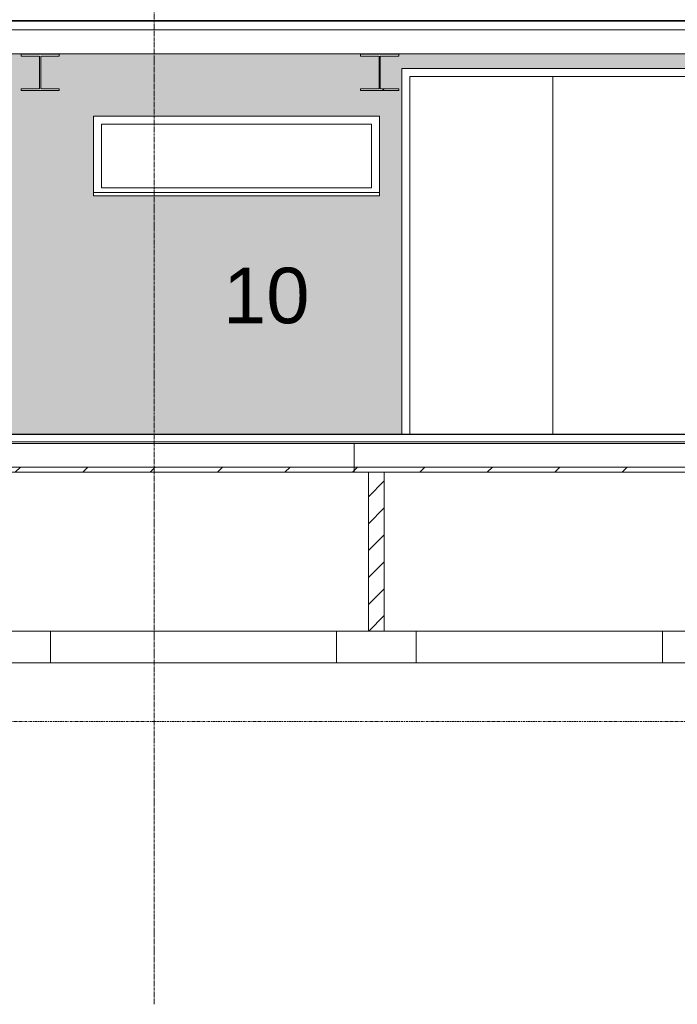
# Model space of a CAD drawing. Header units: millimetres. Extents: x 37681 to 219932, y -4585 to 8657.
# Tile 31 of 53: x 50787 to 54924, y -3589 to 2608. Entities that reach past the tile are written whole.
import ezdxf

# ---------------------------------------------------------------- set-up
doc = ezdxf.new("R2010")
doc.units = ezdxf.units.MM
doc.linetypes.add('ARC Grid Line', pattern=[22.225, 12.7, -3.175, 3.175, -3.175])
doc.linetypes.add('ARC Level Line', pattern=[32, 6, -5, 16, -5])
for name, color, linetype, lineweight in [('A--A23__Vloeren', 8, 'Continuous', 15), ('A--A2__Ruwbouw', 8, 'Continuous', 15), ('A--AR9__AlgVoorz', 1, 'Continuous', 9), ('A--L$01A__Algemeen', 7, 'Continuous', 9), ('A--L$07A__Stramien', 1, 'Continuous', 13), ('A--L21__Buitenwanden', 3, 'Continuous', 9), ('A--L22__Binnenwanden', 2, 'Continuous', 9), ('A--L23__Vloeren', 3, 'Continuous', 9), ('A--L28__Hoofddraagconstructies', 3, 'Continuous', 9), ('A--L3__Afbouw', 2, 'Continuous', 9), ('A--LD30__DetailPenMiddel', 3, 'Continuous', 9), ('A--LR9__AlgVoorz', 7, 'Continuous', 9), ('A--TR9__AlgVoorz', 1, 'Continuous', 13), ('AutoCAD onderlegger RVB 1e_dwg', 8, 'Continuous', 9), ('AutoCAD onderlegger RVB bg_dwg', 8, 'Continuous', 9), ('X-L0_C_projectielijn', 55, 'Continuous', 9), ('X-L21_C_buitenwanden', 10, 'Continuous', 30), ('X-L22_C_binnenwand', 250, 'Continuous', 15), ('X-L31_C_buitenwandopening', 1, 'Continuous', 9), ('X-L32_C_binnenwandopeningen', 3, 'Continuous', 9)]:
    doc.layers.add(name, color=color, linetype=linetype, lineweight=lineweight)
doc.styles.add('Arial_1', font='arial.ttf', dxfattribs={"height": 350})
pattern_1 = [(45, (48887.76, 2980), (-212.132, 212.132), [])]

# ---------------------------------------------------------------- blocks, each defined once
blk = doc.blocks.new('AutoCAD onderlegger RVB bg_dwg_DVDVB_32_-S-_DraairichtingEnkel-1436016-A')
at = {"layer": 'X-L32_C_binnenwandopeningen'}
blk.add_line((54472.5, 0), (53520.4, 0), dxfattribs=at)
blk = doc.blocks.new('AutoCAD onderlegger RVB bg_dwg_DVDVB_32_-S-_DraairichtingEnkel-1436017-A')
at = {"layer": 'X-L32_C_binnenwandopeningen'}
blk.add_line((53520.4, 0), (54472.5, 0), dxfattribs=at)
blk = doc.blocks.new('AutoCAD onderlegger RVB bg_dwg_DVDVB_32_-S-_Deur-1436347-A')
at = {"layer": 'X-L32_C_binnenwandopeningen'}
for p, q in [((52950.4, 0), (53110.4, 0)), ((53110.4, 0), (52950.4, 0)), ((52950.4, 0), (53110.4, 0)), ((52950.4, 0), (53110.4, 0))]:
    blk.add_line(p, q, dxfattribs=at)
blk = doc.blocks.new('AutoCAD onderlegger RVB bg_dwg_DVDVB_32_-S-_DraairichtingEnkel-1436447-A')
at = {"layer": 'X-L32_C_binnenwandopeningen'}
blk.add_line((53030.4, 0), (52130.5, 0), dxfattribs=at)
blk.add_line((53030.4, 0), (52130.5, 0), dxfattribs=at)
blk = doc.blocks.new('AutoCAD onderlegger RVB bg_dwg_DVDVB_32_-S-_DraairichtingEnkel-1436448-A')
at = {"layer": 'X-L32_C_binnenwandopeningen'}
for p, q in [((52130.5, 0), (53030.4, 0)), ((53030.4, 0), (52130.5, 0))]:
    blk.add_line(p, q, dxfattribs=at)
blk = doc.blocks.new('AutoCAD onderlegger RVB bg_dwg_DVDVB_32_-S-_DraairichtingEnkel-1436470-A')
at = {"layer": 'X-L32_C_binnenwandopeningen'}
for p, q in [((52130.5, 0), (53030.4, 0)), ((53030.4, 0), (52130.5, 0))]:
    blk.add_line(p, q, dxfattribs=at)
blk = doc.blocks.new('AutoCAD onderlegger RVB bg_dwg_DVDVB_32_-S-_DraairichtingEnkel-1436601-A')
at = {"layer": 'X-L32_C_binnenwandopeningen'}
blk.add_line((53030.4, 0), (52130.5, 0), dxfattribs=at)
blk.add_line((53030.4, 0), (52130.5, 0), dxfattribs=at)
blk = doc.blocks.new('AutoCAD onderlegger RVB bg_dwg_DVDVB_32_-S-_DoorgangRuimte-1436616-A')
at = {"layer": 'X-L32_C_binnenwandopeningen'}
for p, q in [((53312.5, 0), (54847.4, 0)), ((54847.4, 0), (53312.5, 0))]:
    blk.add_line(p, q, dxfattribs=at)
blk = doc.blocks.new('AutoCAD onderlegger RVB bg_dwg_DVDVB_32_-S-_DraairichtingEnkel-1436651-A')
at = {"layer": 'X-L32_C_binnenwandopeningen'}
blk.add_line((53030.4, 0), (52130.5, 0), dxfattribs=at)
blk.add_line((53030.4, 0), (52130.5, 0), dxfattribs=at)
blk = doc.blocks.new('AutoCAD onderlegger RVB bg_dwg_DVDVB_32_-S-_Raam-1436825-A')
at = {"layer": 'X-L32_C_binnenwandopeningen', "color": 1}
blk.add_line((53434.4, 0), (53764.4, 0), dxfattribs=at)
blk.add_line((53434.4, 0), (53764.4, 0), dxfattribs=at)
at = {"layer": 'X-L32_C_binnenwandopeningen'}
for p, q in [((53764.4, 0), (53434.4, 0)), ((53434.4, 0), (53764.4, 0))]:
    blk.add_line(p, q, dxfattribs=at)
blk = doc.blocks.new('AutoCAD onderlegger RVB bg_dwg_DVDVB_32_-S-_Raam-1436826-A')
at = {"layer": 'X-L32_C_binnenwandopeningen', "color": 1}
blk.add_line((53434.4, 0), (53764.4, 0), dxfattribs=at)
blk.add_line((53434.4, 0), (53764.4, 0), dxfattribs=at)
at = {"layer": 'X-L32_C_binnenwandopeningen'}
for p, q in [((53764.4, 0), (53434.4, 0)), ((53434.4, 0), (53764.4, 0))]:
    blk.add_line(p, q, dxfattribs=at)
blk = doc.blocks.new('AutoCAD onderlegger RVB bg_dwg_DVDVB_32_-S-_Raam-1436827-A')
at = {"layer": 'X-L32_C_binnenwandopeningen', "color": 1}
blk.add_line((53434.4, 0), (53764.4, 0), dxfattribs=at)
blk.add_line((53434.4, 0), (53764.4, 0), dxfattribs=at)
at = {"layer": 'X-L32_C_binnenwandopeningen'}
for p, q in [((53764.4, 0), (53434.4, 0)), ((53434.4, 0), (53764.4, 0))]:
    blk.add_line(p, q, dxfattribs=at)
blk = doc.blocks.new('AutoCAD onderlegger RVB bg_dwg_DVDVB_32_-S-_Raam-1436828-A')
at = {"layer": 'X-L32_C_binnenwandopeningen', "color": 1}
for p, q in [((53769.7, 0), (53792.8, 0)), ((55775.5, 0), (53781.3, 0)), ((55763.9, 0), (55787, 0))]:
    blk.add_line(p, q, dxfattribs=at)
at = {"layer": 'X-L32_C_binnenwandopeningen', "flags": 128}
blk.add_lwpolyline([(55787, 0), (53792.8, 0), (53769.7, 0), (55763.9, 0)], close=True, dxfattribs=at)
blk = doc.blocks.new('AutoCAD onderlegger RVB bg_dwg_DVDVB_32_-S-_Raam-1436829-A')
at = {"layer": 'X-L32_C_binnenwandopeningen', "color": 1}
blk.add_line((53434.4, 0), (53764.4, 0), dxfattribs=at)
blk.add_line((53434.4, 0), (53764.4, 0), dxfattribs=at)
at = {"layer": 'X-L32_C_binnenwandopeningen'}
for p, q in [((53764.4, 0), (53434.4, 0)), ((53434.4, 0), (53764.4, 0))]:
    blk.add_line(p, q, dxfattribs=at)
blk = doc.blocks.new('AutoCAD onderlegger RVB bg_dwg_DVDVB_32_-S-_Raam-1436830-A')
at = {"layer": 'X-L32_C_binnenwandopeningen', "color": 1}
blk.add_line((53434.4, 0), (53764.4, 0), dxfattribs=at)
blk.add_line((53434.4, 0), (53764.4, 0), dxfattribs=at)
at = {"layer": 'X-L32_C_binnenwandopeningen'}
for p, q in [((53764.4, 0), (53434.4, 0)), ((53434.4, 0), (53764.4, 0))]:
    blk.add_line(p, q, dxfattribs=at)
blk = doc.blocks.new('AutoCAD onderlegger RVB bg_dwg_DVDVB_32_-S-_Raam-1436831-A')
at = {"layer": 'X-L32_C_binnenwandopeningen', "color": 1}
blk.add_line((53434.4, 0), (53764.4, 0), dxfattribs=at)
blk.add_line((53434.4, 0), (53764.4, 0), dxfattribs=at)
at = {"layer": 'X-L32_C_binnenwandopeningen'}
for p, q in [((53764.4, 0), (53434.4, 0)), ((53434.4, 0), (53764.4, 0))]:
    blk.add_line(p, q, dxfattribs=at)
blk = doc.blocks.new('AutoCAD onderlegger RVB bg_dwg_DVDVB_32_-S-_Raam-1436834-A')
at = {"layer": 'X-L32_C_binnenwandopeningen', "color": 1}
blk.add_line((53434.4, 0), (53764.4, 0), dxfattribs=at)
blk.add_line((53434.4, 0), (53764.4, 0), dxfattribs=at)
at = {"layer": 'X-L32_C_binnenwandopeningen'}
for p, q in [((53764.4, 0), (53434.4, 0)), ((53434.4, 0), (53764.4, 0))]:
    blk.add_line(p, q, dxfattribs=at)
blk = doc.blocks.new('AutoCAD onderlegger RVB bg_dwg_DVDVB_32_-S-_Raam-1436840-A')
at = {"layer": 'X-L32_C_binnenwandopeningen', "color": 1}
blk.add_line((53434.4, 0), (53764.4, 0), dxfattribs=at)
blk.add_line((53434.4, 0), (53764.4, 0), dxfattribs=at)
at = {"layer": 'X-L32_C_binnenwandopeningen'}
for p, q in [((53764.4, 0), (53434.4, 0)), ((53434.4, 0), (53764.4, 0))]:
    blk.add_line(p, q, dxfattribs=at)
blk = doc.blocks.new('AutoCAD onderlegger RVB bg_dwg_DVDVB_32_-S-_Raam-1436863-A')
at = {"layer": 'X-L32_C_binnenwandopeningen', "color": 1}
blk.add_line((54893.4, 0), (54472.5, 0), dxfattribs=at)
at = {"layer": 'X-L32_C_binnenwandopeningen'}
for p, q in [((54893.4, 0), (54472.5, 0)), ((54472.5, 0), (54893.4, 0))]:
    blk.add_line(p, q, dxfattribs=at)
blk = doc.blocks.new('AutoCAD onderlegger RVB bg_dwg_DVDVB_32_-S-_Raam-1436864-A')
at = {"layer": 'X-L32_C_binnenwandopeningen', "color": 1}
blk.add_line((53099.5, 0), (53520.4, 0), dxfattribs=at)
at = {"layer": 'X-L32_C_binnenwandopeningen'}
for p, q in [((53099.5, 0), (53520.4, 0)), ((53520.4, 0), (53099.5, 0))]:
    blk.add_line(p, q, dxfattribs=at)
blk = doc.blocks.new('AutoCAD onderlegger RVB bg_dwg_DVDVB_32_-S-_Deur-1436930-A')
at = {"layer": 'X-L32_C_binnenwandopeningen'}
for p, q in [((54472.5, 0), (53520.4, 0)), ((53520.4, 0), (54472.5, 0)), ((54472.5, 0), (53520.4, 0))]:
    blk.add_line(p, q, dxfattribs=at)
blk = doc.blocks.new('AutoCAD onderlegger RVB bg_dwg_DVDVB_32_-S-_Deur-1437072-A')
at = {"layer": 'X-L32_C_binnenwandopeningen'}
for p, q in [((53110.4, 0), (52950.4, 0)), ((52950.4, 0), (53110.4, 0)), ((53110.4, 0), (52950.4, 0)), ((53110.4, 0), (52950.4, 0))]:
    blk.add_line(p, q, dxfattribs=at)
blk = doc.blocks.new('AutoCAD onderlegger RVB bg_dwg_DVDVB_32_-S-_Deur-1437073-A')
at = {"layer": 'X-L32_C_binnenwandopeningen'}
for p, q in [((53110.4, 0), (52950.4, 0)), ((52950.4, 0), (53110.4, 0)), ((53110.4, 0), (52950.4, 0)), ((53110.4, 0), (52950.4, 0))]:
    blk.add_line(p, q, dxfattribs=at)
blk = doc.blocks.new('AutoCAD onderlegger RVB bg_dwg_DVDVB_32_-S-_Deur-1437074-A')
at = {"layer": 'X-L32_C_binnenwandopeningen'}
for p, q in [((53110.4, 0), (52950.4, 0)), ((52950.4, 0), (53110.4, 0)), ((53110.4, 0), (52950.4, 0)), ((53110.4, 0), (52950.4, 0))]:
    blk.add_line(p, q, dxfattribs=at)
blk = doc.blocks.new('AutoCAD onderlegger RVB bg_dwg_DVDVB_32_-S-_Deur-1437127-A')
at = {"layer": 'X-L32_C_binnenwandopeningen'}
for p, q in [((52950.4, 0), (53110.4, 0)), ((53110.4, 0), (52950.4, 0)), ((52950.4, 0), (53110.4, 0)), ((52950.4, 0), (53110.4, 0))]:
    blk.add_line(p, q, dxfattribs=at)
blk = doc.blocks.new('AutoCAD onderlegger RVB bg_dwg-1435877-A')
at = {"layer": 'X-L21_C_buitenwanden'}
for p, q in [((47054.4, 0), (53734.4, 0)), ((53734.4, 0), (59453.2, 0))]:
    blk.add_line(p, q, dxfattribs=at)
at = {"layer": 'X-L22_C_binnenwand'}
for p, q in [((52980.4, 0), (44170.4, 0)), ((53464.4, 0), (46739.4, 0)), ((46739.4, 0), (53464.4, 0)), ((53464.4, 0), (46739.4, 0)), ((46739.4, 0), (53464.4, 0)), ((46739.4, 0), (53464.4, 0)), ((46739.4, 0), (53464.4, 0)), ((46739.4, 0), (53464.4, 0)), ((53464.4, 0), (46739.4, 0)), ((53464.4, 0), (46739.4, 0)), ((53464.4, 0), (46739.4, 0)), ((59453.2, 0), (46800.4, 0)), ((46800.4, 0), (53734.4, 0)), ((48239.4, 0), (52980.4, 0)), ((52980.4, 0), (48239.4, 0)), ((52980.4, 0), (48240.4, 0)), ((48240.4, 0), (51240.4, 0)), ((51240.4, 0), (48240.4, 0)), ((48240.4, 0), (52980.4, 0)), ((48614.4, 0), (53464.4, 0)), ((53464.4, 0), (48614.4, 0)), ((48614.4, 0), (53464.4, 0)), ((53464.4, 0), (48614.4, 0)), ((53464.4, 0), (48614.4, 0)), ((53464.4, 0), (48614.4, 0)), ((53464.4, 0), (48614.4, 0)), ((48614.4, 0), (53464.4, 0)), ((48614.4, 0), (53464.4, 0)), ((48614.4, 0), (53464.4, 0)), ((49520.4, 0), (53080.4, 0)), ((50742.4, 0), (52980.4, 0)), ((50842.4, 0), (52980.4, 0)), ((52980.4, 0), (50842.4, 0)), ((52980.4, 0), (50842.4, 0)), ((50842.4, 0), (52980.4, 0)), ((53080.4, 0), (55080.4, 0)), ((55080.4, 0), (53080.4, 0)), ((53080.4, 0), (55000.4, 0)), ((53734.4, 0), (59453.2, 0))]:
    blk.add_line(p, q, dxfattribs=at)
for name in ['AutoCAD onderlegger RVB bg_dwg_DVDVB_32_-S-_DraairichtingEnkel-1436447-A', 'AutoCAD onderlegger RVB bg_dwg_DVDVB_32_-S-_DraairichtingEnkel-1436448-A', 'AutoCAD onderlegger RVB bg_dwg_DVDVB_32_-S-_DraairichtingEnkel-1436470-A', 'AutoCAD onderlegger RVB bg_dwg_DVDVB_32_-S-_DraairichtingEnkel-1436601-A', 'AutoCAD onderlegger RVB bg_dwg_DVDVB_32_-S-_DraairichtingEnkel-1436651-A', 'AutoCAD onderlegger RVB bg_dwg_DVDVB_32_-S-_Deur-1436347-A', 'AutoCAD onderlegger RVB bg_dwg_DVDVB_32_-S-_Deur-1437072-A', 'AutoCAD onderlegger RVB bg_dwg_DVDVB_32_-S-_Deur-1437073-A', 'AutoCAD onderlegger RVB bg_dwg_DVDVB_32_-S-_Deur-1437074-A', 'AutoCAD onderlegger RVB bg_dwg_DVDVB_32_-S-_Deur-1437127-A', 'AutoCAD onderlegger RVB bg_dwg_DVDVB_32_-S-_Raam-1436864-A', 'AutoCAD onderlegger RVB bg_dwg_DVDVB_32_-S-_DoorgangRuimte-1436616-A', 'AutoCAD onderlegger RVB bg_dwg_DVDVB_32_-S-_Raam-1436825-A', 'AutoCAD onderlegger RVB bg_dwg_DVDVB_32_-S-_Raam-1436826-A', 'AutoCAD onderlegger RVB bg_dwg_DVDVB_32_-S-_Raam-1436827-A', 'AutoCAD onderlegger RVB bg_dwg_DVDVB_32_-S-_Raam-1436829-A', 'AutoCAD onderlegger RVB bg_dwg_DVDVB_32_-S-_Raam-1436830-A', 'AutoCAD onderlegger RVB bg_dwg_DVDVB_32_-S-_Raam-1436831-A', 'AutoCAD onderlegger RVB bg_dwg_DVDVB_32_-S-_Raam-1436834-A', 'AutoCAD onderlegger RVB bg_dwg_DVDVB_32_-S-_Raam-1436840-A', 'AutoCAD onderlegger RVB bg_dwg_DVDVB_32_-S-_DraairichtingEnkel-1436016-A', 'AutoCAD onderlegger RVB bg_dwg_DVDVB_32_-S-_DraairichtingEnkel-1436017-A', 'AutoCAD onderlegger RVB bg_dwg_DVDVB_32_-S-_Deur-1436930-A', 'AutoCAD onderlegger RVB bg_dwg_DVDVB_32_-S-_Raam-1436828-A', 'AutoCAD onderlegger RVB bg_dwg_DVDVB_32_-S-_Raam-1436863-A']:
    blk.add_blockref(name, (0, 0))
blk = doc.blocks.new('AutoCAD onderlegger RVB 1e_dwg_DVDVB_32_-S-_Raam-1528674-A')
at = {"layer": 'X-L32_C_binnenwandopeningen', "color": 1}
blk.add_line((53434.4, 2600), (53764.4, 2600), dxfattribs=at)
blk.add_line((53434.4, 2600), (53764.4, 2600), dxfattribs=at)
at = {"layer": 'X-L32_C_binnenwandopeningen'}
for p, q in [((53764.4, 2600), (53434.4, 2600)), ((53434.4, 2600), (53764.4, 2600))]:
    blk.add_line(p, q, dxfattribs=at)
blk = doc.blocks.new('AutoCAD onderlegger RVB 1e_dwg_DVDVB_32_-S-_Raam-1528698-A')
at = {"layer": 'X-L32_C_binnenwandopeningen', "color": 1}
blk.add_line((53434.4, 2600), (53764.4, 2600), dxfattribs=at)
blk.add_line((53434.4, 2600), (53764.4, 2600), dxfattribs=at)
at = {"layer": 'X-L32_C_binnenwandopeningen'}
for p, q in [((53764.4, 2600), (53434.4, 2600)), ((53434.4, 2600), (53764.4, 2600))]:
    blk.add_line(p, q, dxfattribs=at)
blk = doc.blocks.new('AutoCAD onderlegger RVB 1e_dwg_DVDVB_32_-S-_Raam-1528723-A')
at = {"layer": 'X-L32_C_binnenwandopeningen', "color": 1}
blk.add_line((53434.4, 2600), (53764.4, 2600), dxfattribs=at)
blk.add_line((53434.4, 2600), (53764.4, 2600), dxfattribs=at)
at = {"layer": 'X-L32_C_binnenwandopeningen'}
for p, q in [((53764.4, 2600), (53434.4, 2600)), ((53434.4, 2600), (53764.4, 2600))]:
    blk.add_line(p, q, dxfattribs=at)
blk = doc.blocks.new('AutoCAD onderlegger RVB 1e_dwg_DVDVB_32_-S-_Raam-1528741-A')
at = {"layer": 'X-L32_C_binnenwandopeningen', "color": 1}
blk.add_line((53434.4, 2600), (53764.4, 2600), dxfattribs=at)
blk.add_line((53434.4, 2600), (53764.4, 2600), dxfattribs=at)
at = {"layer": 'X-L32_C_binnenwandopeningen'}
for p, q in [((53764.4, 2600), (53434.4, 2600)), ((53434.4, 2600), (53764.4, 2600))]:
    blk.add_line(p, q, dxfattribs=at)
blk = doc.blocks.new('AutoCAD onderlegger RVB 1e_dwg_DVDVB_32_-S-_Raam-1528742-A')
at = {"layer": 'X-L32_C_binnenwandopeningen', "color": 1}
blk.add_line((53434.4, 2600), (53764.4, 2600), dxfattribs=at)
blk.add_line((53434.4, 2600), (53764.4, 2600), dxfattribs=at)
at = {"layer": 'X-L32_C_binnenwandopeningen'}
for p, q in [((53764.4, 2600), (53434.4, 2600)), ((53434.4, 2600), (53764.4, 2600))]:
    blk.add_line(p, q, dxfattribs=at)
blk = doc.blocks.new('AutoCAD onderlegger RVB 1e_dwg_DVDVB_32_-S-_Raam-1528743-A')
at = {"layer": 'X-L32_C_binnenwandopeningen', "color": 1}
blk.add_line((53434.4, 2600), (53764.4, 2600), dxfattribs=at)
blk.add_line((53434.4, 2600), (53764.4, 2600), dxfattribs=at)
at = {"layer": 'X-L32_C_binnenwandopeningen'}
for p, q in [((53764.4, 2600), (53434.4, 2600)), ((53434.4, 2600), (53764.4, 2600))]:
    blk.add_line(p, q, dxfattribs=at)
blk = doc.blocks.new('AutoCAD onderlegger RVB 1e_dwg_DVDVB_32_-S-_Raam-1528744-A')
at = {"layer": 'X-L32_C_binnenwandopeningen', "color": 1}
blk.add_line((53434.4, 2600), (53764.4, 2600), dxfattribs=at)
blk.add_line((53434.4, 2600), (53764.4, 2600), dxfattribs=at)
at = {"layer": 'X-L32_C_binnenwandopeningen'}
for p, q in [((53764.4, 2600), (53434.4, 2600)), ((53434.4, 2600), (53764.4, 2600))]:
    blk.add_line(p, q, dxfattribs=at)
blk = doc.blocks.new('AutoCAD onderlegger RVB 1e_dwg_DVDVB_32_-S-_Raam-1528745-A')
at = {"layer": 'X-L32_C_binnenwandopeningen', "color": 1}
blk.add_line((53434.4, 2600), (53764.4, 2600), dxfattribs=at)
blk.add_line((53434.4, 2600), (53764.4, 2600), dxfattribs=at)
at = {"layer": 'X-L32_C_binnenwandopeningen'}
for p, q in [((53764.4, 2600), (53434.4, 2600)), ((53434.4, 2600), (53764.4, 2600))]:
    blk.add_line(p, q, dxfattribs=at)
blk = doc.blocks.new('AutoCAD onderlegger RVB 1e_dwg_DVDVB_32_-S-_DoorgangBouwlaag-1528950-A')
at = {"layer": 'X-L31_C_buitenwandopening'}
for p, q in [((53734.4, 2600), (59453.2, 2600)), ((59453.2, 2600), (53734.4, 2600))]:
    blk.add_line(p, q, dxfattribs=at)
blk = doc.blocks.new('AutoCAD onderlegger RVB 1e_dwg_DVDVB_32_-S-_DoorgangBouwlaag-1528953-A')
at = {"layer": 'X-L31_C_buitenwandopening'}
for p, q in [((53771.4, 2600), (53687.4, 2600)), ((53687.4, 2600), (53771.4, 2600))]:
    blk.add_line(p, q, dxfattribs=at)
at = {"layer": 'X-L31_C_buitenwandopening', "color": 10, "lineweight": 30}
blk.add_line((53694.4, 2600), (53764.4, 2600), dxfattribs=at)
blk.add_line((53694.4, 2600), (53764.4, 2600), dxfattribs=at)
blk = doc.blocks.new('AutoCAD onderlegger RVB 1e_dwg-1528541-A')
at = {"layer": 'X-L0_C_projectielijn'}
blk.add_line((59453.2, 2600), (53734.4, 2600), dxfattribs=at)
at = {"layer": 'X-L21_C_buitenwanden'}
for p, q in [((53724.4, 2600), (42293.4, 2600)), ((43909.7, 2600), (54853.4, 2600)), ((47054.4, 2600), (53734.4, 2600)), ((59399.4, 2600), (53724.4, 2600)), ((53734.4, 2600), (59453.2, 2600)), ((54853.4, 2600), (59399.4, 2600))]:
    blk.add_line(p, q, dxfattribs=at)
at = {"layer": 'X-L22_C_binnenwand'}
for p, q in [((44170.4, 2600), (55180.4, 2600)), ((59040.4, 2600), (44261.4, 2600)), ((46739.4, 2600), (53464.4, 2600)), ((53464.4, 2600), (46739.4, 2600)), ((46739.4, 2600), (53464.4, 2600)), ((46739.4, 2600), (53464.4, 2600)), ((53464.4, 2600), (46739.4, 2600)), ((46739.4, 2600), (53464.4, 2600)), ((53464.4, 2600), (46739.4, 2600)), ((53464.4, 2600), (46739.4, 2600)), ((53464.4, 2600), (46739.4, 2600)), ((46739.4, 2600), (53464.4, 2600)), ((53464.4, 2600), (48614.4, 2600)), ((48614.4, 2600), (53464.4, 2600)), ((53464.4, 2600), (48614.4, 2600)), ((53464.4, 2600), (48614.4, 2600)), ((48614.4, 2600), (53464.4, 2600)), ((48614.4, 2600), (53464.4, 2600)), ((48614.4, 2600), (53464.4, 2600)), ((48614.4, 2600), (53464.4, 2600)), ((53464.4, 2600), (48614.4, 2600)), ((53464.4, 2600), (48914.4, 2600))]:
    blk.add_line(p, q, dxfattribs=at)
for name in ['AutoCAD onderlegger RVB 1e_dwg_DVDVB_32_-S-_Raam-1528674-A', 'AutoCAD onderlegger RVB 1e_dwg_DVDVB_32_-S-_Raam-1528698-A', 'AutoCAD onderlegger RVB 1e_dwg_DVDVB_32_-S-_Raam-1528723-A', 'AutoCAD onderlegger RVB 1e_dwg_DVDVB_32_-S-_Raam-1528741-A', 'AutoCAD onderlegger RVB 1e_dwg_DVDVB_32_-S-_Raam-1528742-A', 'AutoCAD onderlegger RVB 1e_dwg_DVDVB_32_-S-_Raam-1528743-A', 'AutoCAD onderlegger RVB 1e_dwg_DVDVB_32_-S-_Raam-1528744-A', 'AutoCAD onderlegger RVB 1e_dwg_DVDVB_32_-S-_Raam-1528745-A', 'AutoCAD onderlegger RVB 1e_dwg_DVDVB_32_-S-_DoorgangBouwlaag-1528953-A', 'AutoCAD onderlegger RVB 1e_dwg_DVDVB_32_-S-_DoorgangBouwlaag-1528950-A']:
    blk.add_blockref(name, (0, 0))
blk = doc.blocks.new('31_DO_WB_vo deur dubbel - vo-1920199-A')
at = {"layer": 'A--L3__Afbouw'}
for p, q in [((53241.4, 0), (53241.4, 2250)), ((53241.4, 2250), (55041.4, 2250)), ((54141.4, 2250), (54141.4, 0)), ((54141.4, 0), (54141.4, 2250)), ((55041.4, 2250), (55041.4, 0))]:
    blk.add_line(p, q, dxfattribs=at)
blk = doc.blocks.new('28_SFO_staal_balk_HEA - HEA 240-1765794-A')
at = {"layer": 'A--L28__Hoofddraagconstructies'}
for p, q in [((51036, 2391), (50796, 2391)), ((50796, 2391), (50796, 2379)), ((50796, 2379), (50912.2, 2379)), ((50912.2, 2379), (50912.2, 2173)), ((50919.7, 2173), (50919.7, 2379)), ((50919.7, 2379), (51036, 2379)), ((51036, 2379), (51036, 2391)), ((50912.2, 2173), (50796, 2173)), ((50796, 2173), (50796, 2161)), ((51036, 2173), (50919.7, 2173)), ((51036, 2161), (51036, 2173)), ((50796, 2161), (51036, 2161))]:
    blk.add_line(p, q, dxfattribs=at)
blk = doc.blocks.new('28_SFO_staal_balk_HEA - HEA 240-V2-A')
at = {"layer": 'A--L28__Hoofddraagconstructies'}
h = blk.add_hatch(dxfattribs=at)
h.set_pattern_fill('FP_6', color=256, style=0, pattern_type=2)
h.set_pattern_definition([(45, (48887.76, 2980), (-500, 500), []), (45, (49057.76, 2980), (-500, 500), []), (45, (49067.76, 2980), (-500, 500), []), (45, (49077.76, 2980), (-500, 500), []), (45, (49087.76, 2980), (-500, 500), []), (45, (49097.76, 2980), (-500, 500), []), (45, (49107.76, 2980), (-500, 500), []), (45, (49117.76, 2980), (-500, 500), [])])
h.paths.add_polyline_path([(53167, 2161), (53171.4, 2161), (53171.4, 2173), (53055.2, 2173), (53055.2, 2379), (53171.4, 2379), (53171.4, 2391), (52931.4, 2390.3), (52931.4, 2379), (53047.7, 2379), (53047.7, 2173), (52931.4, 2173), (52931.4, 2161), (53126.3, 2161)])
for p, q in [((53171.4, 2391), (52931.4, 2391)), ((52931.4, 2391), (52931.4, 2379)), ((52931.4, 2379), (53047.7, 2379)), ((53047.7, 2379), (53047.7, 2173)), ((53055.2, 2173), (53055.2, 2379)), ((53055.2, 2379), (53171.4, 2379)), ((53171.4, 2379), (53171.4, 2391)), ((53047.7, 2173), (52931.4, 2173)), ((52931.4, 2173), (52931.4, 2161)), ((53171.4, 2173), (53055.2, 2173)), ((53171.4, 2161), (53171.4, 2173)), ((52931.4, 2161), (53171.4, 2161))]:
    blk.add_line(p, q, dxfattribs=at)
blk = doc.blocks.new('31_WI_WB_fixed glass - Ontwerpraam-2070651-A')
at = {"layer": 'A--L3__Afbouw'}
for p, q in [((51300.8, 1550), (51300.8, 1950)), ((51300.8, 1950), (53000.8, 1950)), ((53000.8, 1550), (53000.8, 1950)), ((53000.8, 1550), (51300.8, 1550)), ((51250.8, 1500), (51250.8, 1520)), ((53050.8, 1520), (51250.8, 1520)), ((51250.8, 1500), (53050.8, 1500)), ((53050.8, 1520), (53050.8, 1500))]:
    blk.add_line(p, q, dxfattribs=at)

msp = doc.modelspace()

# ---------------------------------------------------------------- hatches: boundary and pattern name
at = {"layer": 'A--A23__Vloeren', "lineweight": 9}
h = msp.add_hatch(dxfattribs=at)
h.set_pattern_fill('FP_1', color=256, style=0, pattern_type=2)
h.set_pattern_definition(pattern_1)
h.paths.add_polyline_path([(50873.3, -240), (52890.4, -240), (52890.4, -208), (50558.4, -208), (50558.4, -240), (50780.4, -240)])
h = msp.add_hatch(dxfattribs=at)
h.set_pattern_fill('FP_1', color=256, style=0, pattern_type=2)
h.set_pattern_definition(pattern_1)
h.paths.add_polyline_path([(55221.4, -240), (55221.4, -208), (52890.4, -208), (52890.4, -240), (55163.2, -240)])
at = {"layer": 'A--A2__Ruwbouw', "lineweight": 9}
h = msp.add_hatch(dxfattribs=at)
h.set_pattern_fill('FP_3', color=256, angle=225, style=0, pattern_type=2)
h.set_pattern_definition([(45, (48887.76, 2980), (-84.8528, 84.8528), [])])
h.paths.add_polyline_path([(53080.4, -1240), (53080.4, -240), (52980.4, -240), (52980.4, -1240)])
at = {"layer": 'A--AR9__AlgVoorz'}
h = msp.add_hatch(color=7, dxfattribs=at)
h.paths.add_polyline_path([(49702.4, 0), (53191.4, 0), (53191.4, 2300), (55091.4, 2300), (55091.4, 2393), (49702.4, 2393), (49702.4, 159.4)])
h.paths.add_polyline_path([(53050.8, 1500), (51250.8, 1500), (51250.8, 2000), (53050.8, 2000), (53050.8, 1520)])
h.paths.add_polyline_path([(49835.5, 1500), (49835.5, 2000), (50653.2, 2000), (50653.2, 1500)])
h.paths.add_polyline_path([(51036, 2161), (50796, 2161), (50796, 2173), (50912.2, 2173.8), (50912.2, 2379), (50796, 2379), (50796, 2391), (51036, 2391), (51036, 2379), (50919.7, 2379), (50919.7, 2173), (51036, 2173)])
h.paths.add_polyline_path([(53167, 2161), (52931.4, 2161), (52931.4, 2173), (53047.7, 2173.8), (53047.7, 2379), (52931.4, 2379), (52931.4, 2391), (53171.4, 2391), (53171.4, 2379), (53055.2, 2379), (53055.2, 2173), (53171.4, 2173), (53171.4, 2161)])

# ---------------------------------------------------------------- linework, layer by layer
at = {"layer": 'A--L$01A__Algemeen', "linetype": 'ARC Level Line', "lineweight": 13}
for p, q in [((39735.9, 2600), (62011, 2600)), ((39735.9, 0), (62011, 0)), ((62011, -1810), (40122, -1810))]:
    msp.add_line(p, q, dxfattribs=at)
at = {"layer": 'A--L$07A__Stramien', "linetype": 'ARC Grid Line'}
msp.add_line((51632.9, -3588.7), (51632.9, 7521.1), dxfattribs=at)
at = {"layer": 'A--L21__Buitenwanden'}
for p, q in [((53191.4, 0), (53191.4, 2300)), ((53191.4, 2300), (55091.4, 2300)), ((51250.8, 2000), (53050.8, 2000)), ((51250.8, 1520), (51250.8, 2000)), ((53050.8, 2000), (53050.8, 1520))]:
    msp.add_line(p, q, dxfattribs=at)
at = {"layer": 'A--L21__Buitenwanden', "lineweight": 15}
for p, q in [((54830.4, -1240), (54830.4, -1440)), ((55430.4, -1240), (54830.4, -1240)), ((54830.4, -1440), (55430.4, -1440))]:
    msp.add_line(p, q, dxfattribs=at)
at = {"layer": 'A--L22__Binnenwanden', "lineweight": 15}
for p, q in [((53080.4, -240), (52980.4, -240)), ((52980.4, -240), (52980.4, -1240)), ((53080.4, -1240), (53080.4, -240)), ((50980.4, -1240), (50480.4, -1240)), ((50980.4, -1440), (50980.4, -1240)), ((52780.4, -1240), (52780.4, -1440)), ((53280.4, -1240), (52780.4, -1240)), ((53280.4, -1440), (53280.4, -1240)), ((50480.4, -1440), (50980.4, -1440)), ((52780.4, -1440), (53280.4, -1440))]:
    msp.add_line(p, q, dxfattribs=at)
at = {"layer": 'A--L22__Binnenwanden'}
for p, q in [((52780.4, -1240), (50980.4, -1240)), ((54830.4, -1240), (53280.4, -1240)), ((50980.4, -1440), (52780.4, -1440)), ((53280.4, -1440), (54830.4, -1440))]:
    msp.add_line(p, q, dxfattribs=at)
at = {"layer": 'A--L23__Vloeren', "lineweight": 15}
for p, q in [((59131.4, 2543), (44261.4, 2543)), ((49702.4, 2393), (55091.4, 2393)), ((55091.4, 0), (49702.4, 0)), ((55221.4, -60), (44156.4, -60)), ((49702.4, -50), (55091.4, -50)), ((52890.4, -240), (52890.4, -60)), ((55221.4, -208), (44156.4, -208)), ((44261.4, -240), (55221.4, -240))]:
    msp.add_line(p, q, dxfattribs=at)
at = {"layer": 'A--LD30__DetailPenMiddel'}
msp.add_line((44261.4, 2600), (59131.4, 2600), dxfattribs=at)
at = {"layer": 'A--LR9__AlgVoorz', "flags": 128}
for points in [[(55271.4, 2600), (59040.4, 2600), (44170.4, 2600), (44263, 2600), (48073.4, 2600), (48379.5, 2600), (52968.4, 2600), (53274.5, 2600), (55042.7, 2600), (55271.4, 2600)], [(49702.4, 0), (53121.4, 0), (53274.5, 0), (55066.4, 0), (55219.4, 0), (59131.4, 0), (55091.4, 0), (49702.4, 0)]]:
    msp.add_lwpolyline(points, close=True, dxfattribs=at)

# ---------------------------------------------------------------- block references
at = {"layer": 'A--L28__Hoofddraagconstructies'}
for name in ['28_SFO_staal_balk_HEA - HEA 240-1765794-A', '28_SFO_staal_balk_HEA - HEA 240-V2-A']:
    msp.add_blockref(name, (0, 0), dxfattribs=at)
at = {"layer": 'A--L3__Afbouw'}
for name in ['31_DO_WB_vo deur dubbel - vo-1920199-A', '31_WI_WB_fixed glass - Ontwerpraam-2070651-A']:
    msp.add_blockref(name, (0, 0), dxfattribs=at)
at = {"layer": 'AutoCAD onderlegger RVB 1e_dwg', "color": 30}
msp.add_blockref('AutoCAD onderlegger RVB 1e_dwg-1528541-A', (0, 0), dxfattribs=at)
at = {"layer": 'AutoCAD onderlegger RVB bg_dwg', "color": 30}
msp.add_blockref('AutoCAD onderlegger RVB bg_dwg-1435877-A', (0, 0), dxfattribs=at)

# ---------------------------------------------------------------- texts
at = {"layer": 'A--TR9__AlgVoorz', "insert": (52066.4, 1047), "char_height": 350, "width": 673.417, "attachment_point": 1, "style": 'Arial_1'}
msp.add_mtext('10', dxfattribs=at)

doc.saveas('drawing.dxf')
